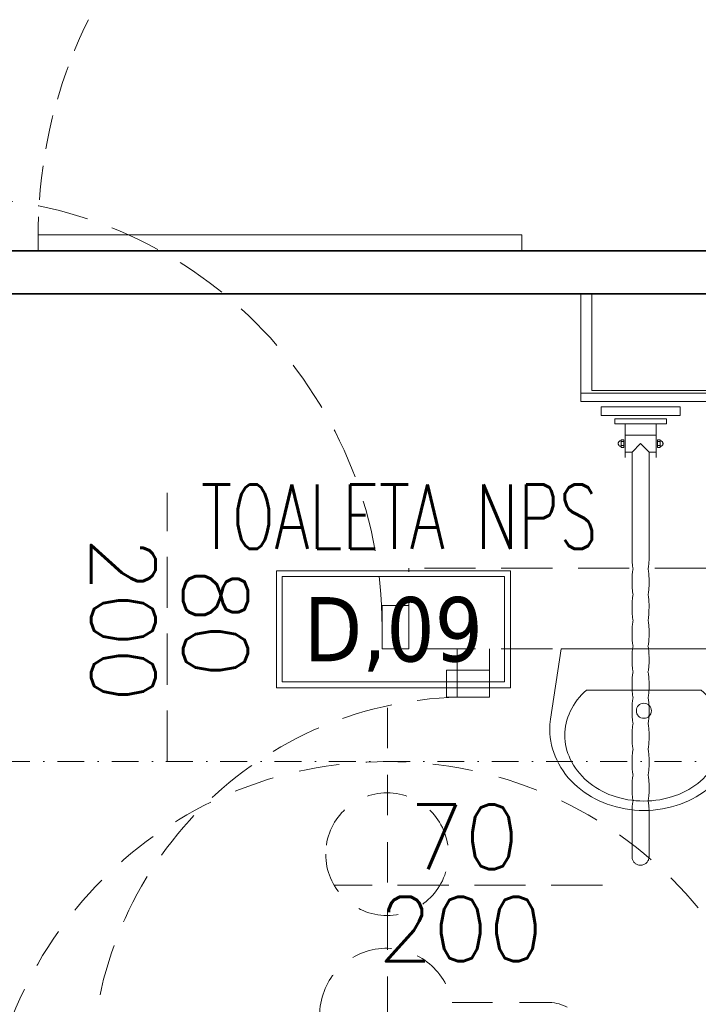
# Model space of a CAD drawing. Header units: millimetres. Extents: x 23192 to 177760, y -399809 to -79279.
# Tile 201 of 256: x 59126 to 59252, y -197951 to -197768. Entities that reach past the tile are written whole.
import ezdxf
from ezdxf.enums import TextEntityAlignment as Align

# ---------------------------------------------------------------- set-up
doc = ezdxf.new("R2010")
doc.units = ezdxf.units.MM
for name, pattern in [('216-500', [2.5, 1.5, -1]), ('HIDDEN', [9.525, 6.35, -3.175]), ('HIDDEN2', [4.7625, 3.175, -1.5875]), ('STRICHPUNKTX2', [2, 1, -0.5, 0, -0.5])]:
    doc.linetypes.add(name, pattern=pattern)
doc.layers.get('0').update_dxf_attribs({"lineweight": 0})
for name, color, linetype, lineweight in [('!! 0_Opis_pom', 9, 'Continuous', 13), ('!! 2  nowe sciany - remont', 2, 'Continuous', 35), ('!! 2 ZABUDOWA GK-MDF', 54, 'Continuous', 13), ('!! 2_Drzwi - nowe remont', 33, 'Continuous', 9), ('!! 2_wypos-sanitarne', 240, 'Continuous', 9), ('!! wymiary osi', 250, 'Continuous', 9)]:
    doc.layers.add(name, color=color, linetype=linetype, lineweight=lineweight)
doc.layers.add('!! 2_WYBURZENIA DO REMONTU', color=7, linetype='Continuous', lineweight=0, true_color=0x4d4d4d, plot=False)
doc.layers.add('Powierzchnia', color=140, linetype='Continuous', lineweight=5, plot=False)
doc.styles.add('ARCHETYP', font='romans.shx', dxfattribs={"height": 15})
doc.styles.add('ARIAL', font='tahoma.ttf')
doc.styles.add('TXT', font='simplex.shx')
doc.dimstyles.new('DIM50', dxfattribs={"dimscale": 5, "dimtxt": 2.5, "dimasz": 1.5, "dimexe": 0, "dimexo": 0, "dimgap": 0.5, "dimtad": 1, "dimdec": 4, "dimrnd": 0.5, "dimdsep": 46, "dimtxsty": 'TXT', "dimblk1": 'TICK1', "dimblk2": 'TICK1', "dimsah": 1, "dimcen": 0, "dimse1": 1, "dimse2": 1, "dimclrd": 1, "dimclre": 7, "dimclrt": 9, "dimadec": 0, "dimazin": 0, "dimtfac": 1, "dimtdec": 4, "dimtmove": 2, "dimatfit": 3, "dimldrblk": 'TICK1', "dimfxl": 1, "dimtolj": 1, "dimarcsym": 0})

# ---------------------------------------------------------------- blocks, each defined once
blk = doc.blocks.new('A$C578D6593')
for p, q in [((-26.36, 0), (-29.16, 18.76)), ((17.64, 0), (20.43, 18.76)), ((-19.63, 11), (10.9, 11)), ((-26.36, 0), (17.64, 0))]:
    blk.add_line(p, q)
blk.add_circle((-4.36, 16.5), 2)
for centre, radius, start, end in [((-4.36, 14), 29, 90, 109.6071), ((-4.36, 14), 29, 70.3929, 90), ((-5.67, 17.67), 25.11, 109.6071, 130.6955), ((-4.36, 15.5), 25, 90, 109.6071), ((-4.36, 15.5), 25, 70.3929, 90), ((-3.06, 17.67), 25.11, 49.3045, 70.3929), ((-7.68, 20), 22.03, 130.6955, 154.2825), ((-5.67, 19.17), 21.11, 109.6071, 130.6955), ((-3.06, 19.17), 21.11, 49.3045, 70.3929), ((-1.05, 20), 22.03, 25.7175, 49.3045), ((-7.68, 21.5), 18.03, 130.6955, 154.2825), ((-1.05, 21.5), 18.03, 25.7175, 49.3045), ((-10.79, 21.5), 18.58, 154.2825, 180), ((-10.79, 23), 14.58, 154.2825, 180), ((2.06, 23), 14.58, 0, 25.7175), ((2.06, 21.5), 18.58, 0, 25.7175), ((-10.79, 21.5), 18.58, 180, 188.4794), ((-10.79, 23), 14.58, 180, 205.7175), ((2.06, 23), 14.58, 334.2825, 0), ((2.06, 21.5), 18.58, 351.5206, 0), ((-7.68, 24.5), 18.03, 205.7175, 228.4823), ((-1.05, 24.5), 18.03, 311.5177, 334.2825)]:
    blk.add_arc(centre, radius, start, end)
blk = doc.blocks.new('5rtfgvb')
for p, q in [((131001.4, 14775.22), (131016.01, 14776.47)), ((131001.54, 14773.58), (131001.4, 14775.22)), ((131016.01, 14776.47), (131016.15, 14774.82)), ((131016.15, 14774.82), (131001.54, 14773.58)), ((131004.11, 14773.22), (131013.67, 14774.03)), ((131013.67, 14774.03), (131013.75, 14773.08)), ((131004.2, 14772.26), (131004.11, 14773.22)), ((131013.75, 14773.08), (131004.2, 14772.26)), ((131006.11, 14772.42), (131006.64, 14766.21)), ((131011.84, 14772.91), (131012.37, 14766.7)), ((131006.31, 14770.35), (131012.02, 14770.84)), ((131012.84, 14770.05), (131012.36, 14770.01)), ((131012.36, 14770.01), (131012.48, 14768.58)), ((131012.87, 14769.71), (131012.4, 14769.67)), ((131012.96, 14768.62), (131012.84, 14770.05)), ((131012.87, 14769.86), (131012.87, 14769.86)), ((131012.87, 14769.86), (131012.93, 14769.86)), ((131012.93, 14769.86), (131012.98, 14769.85)), ((131012.98, 14769.85), (131013.03, 14769.85)), ((131013.03, 14769.85), (131013.08, 14769.83)), ((131013.08, 14769.83), (131013.13, 14769.81)), ((131013.13, 14769.81), (131013.17, 14769.79)), ((131013.17, 14769.79), (131013.21, 14769.76)), ((131013.21, 14769.76), (131013.25, 14769.73)), ((131013.25, 14769.73), (131013.29, 14769.7)), ((131013.29, 14769.7), (131013.32, 14769.66)), ((131013.32, 14769.66), (131013.35, 14769.62)), ((131013.35, 14769.62), (131013.38, 14769.58)), ((131005.14, 14768.83), (131005.13, 14768.78)), ((131005.13, 14768.78), (131005.13, 14768.72)), ((131005.13, 14768.72), (131005.13, 14768.67)), ((131005.13, 14768.67), (131005.14, 14768.62)), ((131005.15, 14768.88), (131005.14, 14768.83)), ((131005.14, 14768.62), (131005.15, 14768.57)), ((131005.17, 14768.92), (131005.15, 14768.88)), ((131005.15, 14768.57), (131005.17, 14768.52)), ((131005.2, 14768.97), (131005.17, 14768.92)), ((131005.17, 14768.52), (131005.19, 14768.47)), ((131005.19, 14768.47), (131005.22, 14768.43)), ((131005.22, 14769.01), (131005.2, 14768.97)), ((131005.25, 14769.05), (131005.22, 14769.01)), ((131005.22, 14768.43), (131005.25, 14768.39)), ((131005.29, 14769.09), (131005.25, 14769.05)), ((131005.25, 14768.39), (131005.28, 14768.35)), ((131005.28, 14768.35), (131005.32, 14768.32)), ((131005.32, 14769.12), (131005.29, 14769.09)), ((131005.36, 14769.15), (131005.32, 14769.12)), ((131005.32, 14768.32), (131005.35, 14768.29)), ((131005.35, 14768.29), (131005.4, 14768.26)), ((131005.41, 14769.18), (131005.36, 14769.15)), ((131005.4, 14768.26), (131005.44, 14768.24)), ((131005.45, 14769.2), (131005.41, 14769.18)), ((131005.44, 14768.24), (131005.49, 14768.22)), ((131005.5, 14769.22), (131005.45, 14769.2)), ((131005.49, 14768.22), (131005.54, 14768.21)), ((131005.55, 14769.23), (131005.5, 14769.22)), ((131005.54, 14768.21), (131005.59, 14768.2)), ((131005.61, 14769.24), (131005.55, 14769.23)), ((131005.59, 14768.2), (131005.64, 14768.19)), ((131006.09, 14769.47), (131005.61, 14769.43)), ((131005.61, 14769.43), (131005.73, 14768)), ((131005.61, 14769.24), (131005.61, 14769.24)), ((131005.64, 14769.09), (131006.1, 14769.13)), ((131005.7, 14768.34), (131006.17, 14768.38)), ((131005.73, 14768), (131006.21, 14768.04)), ((131006.21, 14768.04), (131006.09, 14769.47)), ((131009.29, 14769.02), (131007.84, 14767.3)), ((131010.99, 14767.55), (131009.29, 14769.02)), ((131012.93, 14768.96), (131012.46, 14768.92)), ((131012.48, 14768.58), (131012.96, 14768.62)), ((131013.07, 14768.84), (131013.02, 14768.82)), ((131013.11, 14768.85), (131013.07, 14768.84)), ((131013.16, 14768.87), (131013.11, 14768.85)), ((131013.2, 14768.9), (131013.16, 14768.87)), ((131013.25, 14768.93), (131013.2, 14768.9)), ((131013.28, 14768.96), (131013.25, 14768.93)), ((131013.32, 14769), (131013.28, 14768.96)), ((131013.35, 14769.04), (131013.32, 14769)), ((131013.37, 14769.08), (131013.35, 14769.04)), ((131013.4, 14769.13), (131013.37, 14769.08)), ((131013.38, 14769.58), (131013.4, 14769.53)), ((131013.4, 14769.53), (131013.42, 14769.48)), ((131013.41, 14769.17), (131013.4, 14769.13)), ((131013.43, 14769.22), (131013.41, 14769.17)), ((131013.42, 14769.48), (131013.43, 14769.43)), ((131013.43, 14769.43), (131013.44, 14769.38)), ((131013.44, 14769.27), (131013.43, 14769.22)), ((131013.44, 14769.38), (131013.44, 14769.33)), ((131013.44, 14769.33), (131013.44, 14769.27)), ((131006.58, 14767.2), (131007.83, 14767.31)), ((131007.83, 14767.3), (131009.5, 14747.85)), ((131012.66, 14748.01), (131010.99, 14767.55)), ((131011.01, 14767.58), (131012.29, 14767.69)), ((131009.49, 14748.05), (131009.49, 14748.05)), ((131009.49, 14748.05), (131009.5, 14747.9)), ((131009.5, 14747.9), (131009.51, 14747.75)), ((131009.51, 14747.75), (131009.53, 14747.6)), ((131009.53, 14747.6), (131009.54, 14747.45)), ((131012.63, 14748.32), (131012.63, 14748.32)), ((131012.63, 14748.32), (131012.64, 14748.17)), ((131012.64, 14748.17), (131012.66, 14748.02)), ((131012.66, 14748.02), (131012.67, 14747.87)), ((131012.67, 14747.87), (131012.68, 14747.72)), ((131012.68, 14747.72), (131012.69, 14747.57)), ((131009.54, 14747.45), (131009.56, 14747.31)), ((131009.56, 14747.31), (131009.57, 14747.16)), ((131009.57, 14747.16), (131009.59, 14747.01)), ((131009.59, 14747.01), (131009.61, 14746.86)), ((131009.61, 14746.86), (131009.63, 14746.71)), ((131009.63, 14746.71), (131009.66, 14746.57)), ((131009.66, 14746.57), (131009.69, 14746.42)), ((131009.69, 14746.42), (131009.72, 14746.27)), ((131009.72, 14746.27), (131009.75, 14746.12)), ((131009.75, 14746.12), (131009.79, 14745.98)), ((131009.79, 14745.98), (131009.83, 14745.83)), ((131009.83, 14745.83), (131009.88, 14745.69)), ((131012.66, 14746.07), (131012.64, 14745.92)), ((131012.64, 14745.92), (131012.69, 14745.77)), ((131012.68, 14746.22), (131012.66, 14746.07)), ((131012.69, 14746.38), (131012.68, 14746.22)), ((131012.69, 14747.57), (131012.7, 14747.42)), ((131012.7, 14746.53), (131012.69, 14746.38)), ((131012.69, 14745.77), (131012.73, 14745.63)), ((131012.7, 14747.42), (131012.7, 14747.28)), ((131012.7, 14747.28), (131012.71, 14747.13)), ((131012.71, 14746.68), (131012.7, 14746.53)), ((131012.71, 14747.13), (131012.71, 14746.98)), ((131012.71, 14746.98), (131012.71, 14746.83)), ((131012.71, 14746.83), (131012.71, 14746.68)), ((131009.82, 14745.08), (131009.81, 14744.92)), ((131009.81, 14744.92), (131009.81, 14744.77)), ((131009.81, 14744.77), (131009.81, 14744.62)), ((131009.81, 14744.62), (131009.81, 14744.47)), ((131009.81, 14744.47), (131009.82, 14744.32)), ((131009.83, 14745.23), (131009.82, 14745.08)), ((131009.82, 14744.32), (131009.83, 14744.17)), ((131009.84, 14745.38), (131009.83, 14745.23)), ((131009.83, 14744.17), (131009.84, 14744.02)), ((131009.86, 14745.53), (131009.84, 14745.38)), ((131009.84, 14744.02), (131009.85, 14743.87)), ((131009.88, 14745.69), (131009.86, 14745.53)), ((131012.73, 14745.63), (131012.77, 14745.48)), ((131012.77, 14745.48), (131012.81, 14745.33)), ((131012.81, 14745.33), (131012.84, 14745.18)), ((131012.84, 14745.18), (131012.87, 14745.03)), ((131012.87, 14745.03), (131012.89, 14744.88)), ((131012.89, 14744.88), (131012.91, 14744.73)), ((131012.91, 14744.73), (131012.93, 14744.58)), ((131012.93, 14744.58), (131012.95, 14744.43)), ((131012.95, 14744.43), (131012.97, 14744.28)), ((131012.97, 14744.28), (131012.99, 14744.13)), ((131012.99, 14744.13), (131013, 14743.98)), ((131013, 14743.98), (131013.01, 14743.83)), ((131009.85, 14743.87), (131009.86, 14743.72)), ((131009.86, 14743.72), (131009.87, 14743.57)), ((131009.87, 14743.57), (131009.88, 14743.42)), ((131009.88, 14743.42), (131009.89, 14743.27)), ((131009.89, 14743.27), (131009.91, 14743.12)), ((131009.91, 14743.12), (131009.92, 14742.98)), ((131009.92, 14742.98), (131009.93, 14742.83)), ((131009.93, 14742.83), (131009.95, 14742.68)), ((131009.95, 14742.68), (131009.96, 14742.53)), ((131009.96, 14742.53), (131009.98, 14742.38)), ((131009.98, 14742.38), (131010, 14742.23)), ((131010, 14742.23), (131010.02, 14742.08)), ((131013.01, 14743.83), (131013.03, 14743.68)), ((131013.03, 14743.68), (131013.04, 14743.53)), ((131013.04, 14743.53), (131013.05, 14743.38)), ((131013.05, 14743.38), (131013.07, 14743.23)), ((131013.07, 14743.23), (131013.08, 14743.08)), ((131013.08, 14743.08), (131013.09, 14742.93)), ((131013.09, 14742.93), (131013.1, 14742.78)), ((131013.1, 14742.78), (131013.11, 14742.64)), ((131013.11, 14742.64), (131013.11, 14742.49)), ((131013.11, 14742.49), (131013.12, 14742.34)), ((131013.12, 14742.34), (131013.12, 14742.19)), ((131013.12, 14742.19), (131013.12, 14742.04)), ((131010.02, 14742.08), (131010.04, 14741.94)), ((131010.04, 14741.94), (131010.07, 14741.79)), ((131010.07, 14741.79), (131010.1, 14741.64)), ((131010.1, 14741.64), (131010.13, 14741.49)), ((131010.13, 14741.49), (131010.16, 14741.35)), ((131010.16, 14741.35), (131010.2, 14741.2)), ((131010.2, 14741.2), (131010.24, 14741.06)), ((131010.23, 14740.29), (131010.22, 14740.14)), ((131010.24, 14740.44), (131010.23, 14740.29)), ((131010.24, 14741.06), (131010.29, 14740.91)), ((131010.25, 14740.6), (131010.24, 14740.44)), ((131010.27, 14740.75), (131010.25, 14740.6)), ((131010.29, 14740.91), (131010.27, 14740.75)), ((131013.07, 14741.29), (131013.05, 14741.14)), ((131013.05, 14741.14), (131013.1, 14740.99)), ((131013.09, 14741.44), (131013.07, 14741.29)), ((131013.1, 14741.59), (131013.09, 14741.44)), ((131013.11, 14741.74), (131013.1, 14741.59)), ((131013.1, 14740.99), (131013.14, 14740.84)), ((131013.12, 14741.89), (131013.11, 14741.74)), ((131013.12, 14742.04), (131013.12, 14741.89)), ((131013.14, 14740.84), (131013.18, 14740.69)), ((131013.18, 14740.69), (131013.21, 14740.55)), ((131013.21, 14740.55), (131013.25, 14740.4)), ((131013.25, 14740.4), (131013.27, 14740.25)), ((131010.22, 14740.14), (131010.22, 14739.99)), ((131010.22, 14739.99), (131010.22, 14739.84)), ((131010.22, 14739.84), (131010.22, 14739.69)), ((131010.22, 14739.69), (131010.23, 14739.54)), ((131010.23, 14739.54), (131010.24, 14739.4)), ((131010.24, 14739.4), (131010.24, 14739.25)), ((131010.24, 14739.25), (131010.25, 14739.1)), ((131010.25, 14739.1), (131010.27, 14738.95)), ((131010.27, 14738.95), (131010.28, 14738.81)), ((131010.28, 14738.81), (131010.29, 14738.66)), ((131010.29, 14738.66), (131010.3, 14738.51)), ((131010.3, 14738.51), (131010.31, 14738.36)), ((131013.27, 14740.25), (131013.3, 14740.1)), ((131013.3, 14740.1), (131013.32, 14739.95)), ((131013.32, 14739.95), (131013.34, 14739.8)), ((131013.34, 14739.8), (131013.36, 14739.65)), ((131013.36, 14739.65), (131013.38, 14739.5)), ((131013.38, 14739.5), (131013.39, 14739.35)), ((131013.39, 14739.35), (131013.41, 14739.2)), ((131013.41, 14739.2), (131013.42, 14739.05)), ((131013.42, 14739.05), (131013.44, 14738.9)), ((131013.44, 14738.9), (131013.45, 14738.75)), ((131013.45, 14738.75), (131013.45, 14738.6)), ((131013.45, 14738.6), (131013.46, 14738.46)), ((131013.46, 14738.46), (131013.46, 14738.31)), ((131010.31, 14738.36), (131010.33, 14738.21)), ((131010.33, 14738.21), (131010.34, 14738.06)), ((131010.34, 14738.06), (131010.36, 14737.91)), ((131010.36, 14737.91), (131010.37, 14737.76)), ((131010.37, 14737.76), (131010.39, 14737.61)), ((131010.39, 14737.61), (131010.41, 14737.46)), ((131010.41, 14737.46), (131010.43, 14737.31)), ((131010.43, 14737.31), (131010.45, 14737.16)), ((131010.45, 14737.16), (131010.48, 14737.01)), ((131010.48, 14737.01), (131010.5, 14736.86)), ((131010.5, 14736.86), (131010.54, 14736.71)), ((131010.54, 14736.71), (131010.57, 14736.56)), ((131013.46, 14738.31), (131013.47, 14738.16)), ((131013.47, 14738.16), (131013.48, 14738.01)), ((131013.48, 14738.01), (131013.49, 14737.86)), ((131013.5, 14736.68), (131013.48, 14736.53)), ((131013.49, 14737.86), (131013.49, 14737.72)), ((131013.49, 14737.72), (131013.5, 14737.57)), ((131013.5, 14737.57), (131013.51, 14737.42)), ((131013.51, 14736.82), (131013.5, 14736.68)), ((131013.51, 14737.42), (131013.51, 14737.27)), ((131013.51, 14737.27), (131013.51, 14737.12)), ((131013.51, 14737.12), (131013.51, 14736.97)), ((131013.51, 14736.97), (131013.51, 14736.82)), ((131010.57, 14736.56), (131010.61, 14736.42)), ((131010.61, 14736.42), (131010.65, 14736.27)), ((131010.64, 14735.54), (131010.63, 14735.39)), ((131010.63, 14735.39), (131010.63, 14735.24)), ((131010.63, 14735.24), (131010.63, 14735.08)), ((131010.63, 14735.08), (131010.63, 14734.93)), ((131010.63, 14734.93), (131010.64, 14734.78)), ((131010.65, 14735.69), (131010.64, 14735.54)), ((131010.64, 14734.78), (131010.64, 14734.63)), ((131010.65, 14736.27), (131010.7, 14736.12)), ((131010.66, 14735.83), (131010.65, 14735.69)), ((131010.68, 14735.98), (131010.66, 14735.83)), ((131010.7, 14736.12), (131010.68, 14735.98)), ((131013.48, 14736.53), (131013.46, 14736.38)), ((131013.46, 14736.38), (131013.51, 14736.23)), ((131013.51, 14736.23), (131013.55, 14736.08)), ((131013.55, 14736.08), (131013.59, 14735.93)), ((131013.59, 14735.93), (131013.62, 14735.78)), ((131013.62, 14735.78), (131013.65, 14735.64)), ((131013.65, 14735.64), (131013.68, 14735.49)), ((131013.68, 14735.49), (131013.71, 14735.34)), ((131013.71, 14735.34), (131013.73, 14735.19)), ((131013.73, 14735.19), (131013.75, 14735.04)), ((131013.75, 14735.04), (131013.77, 14734.89)), ((131013.77, 14734.89), (131013.79, 14734.74)), ((131010.64, 14734.63), (131010.65, 14734.48)), ((131010.65, 14734.48), (131010.66, 14734.32)), ((131010.66, 14734.32), (131010.67, 14734.17)), ((131010.67, 14734.17), (131010.69, 14734.02)), ((131010.69, 14734.02), (131010.7, 14733.87)), ((131010.7, 14733.87), (131010.71, 14733.72)), ((131010.71, 14733.72), (131010.72, 14733.57)), ((131010.72, 14733.57), (131010.74, 14733.43)), ((131010.74, 14733.43), (131010.75, 14733.28)), ((131010.75, 14733.28), (131010.76, 14733.13)), ((131010.76, 14733.13), (131010.78, 14732.98)), ((131010.78, 14732.98), (131010.8, 14732.83)), ((131013.79, 14734.74), (131013.8, 14734.59)), ((131013.8, 14734.59), (131013.82, 14734.44)), ((131013.82, 14734.44), (131013.83, 14734.29)), ((131013.83, 14734.29), (131013.84, 14734.14)), ((131013.84, 14734.14), (131013.86, 14733.99)), ((131013.86, 14733.99), (131013.87, 14733.84)), ((131013.87, 14733.84), (131013.88, 14733.69)), ((131013.88, 14733.69), (131013.89, 14733.54)), ((131013.89, 14733.54), (131013.9, 14733.39)), ((131013.9, 14733.39), (131013.91, 14733.24)), ((131013.91, 14733.24), (131013.92, 14733.09)), ((131013.92, 14733.09), (131013.93, 14732.94)), ((131010.8, 14732.83), (131010.81, 14732.69)), ((131010.81, 14732.69), (131010.83, 14732.54)), ((131010.83, 14732.54), (131010.86, 14732.39)), ((131010.86, 14732.39), (131010.88, 14732.24)), ((131010.88, 14732.24), (131010.91, 14732.09)), ((131010.91, 14732.09), (131010.94, 14731.95)), ((131010.94, 14731.95), (131010.97, 14731.8)), ((131010.97, 14731.8), (131011.01, 14731.66)), ((131011.01, 14731.66), (131011.05, 14731.51)), ((131011.05, 14731.51), (131011.1, 14731.37)), ((131011.08, 14731.22), (131011.06, 14731.06)), ((131011.1, 14731.37), (131011.08, 14731.22)), ((131013.88, 14731.74), (131013.86, 14731.59)), ((131013.86, 14731.59), (131013.91, 14731.45)), ((131013.9, 14731.88), (131013.88, 14731.74)), ((131013.92, 14732.03), (131013.9, 14731.88)), ((131013.91, 14731.45), (131013.95, 14731.3)), ((131013.93, 14732.18), (131013.92, 14732.03)), ((131013.93, 14732.94), (131013.93, 14732.78)), ((131013.93, 14732.78), (131013.94, 14732.63)), ((131013.94, 14732.48), (131013.93, 14732.33)), ((131013.93, 14732.33), (131013.93, 14732.18)), ((131013.94, 14732.63), (131013.94, 14732.48)), ((131013.95, 14731.3), (131013.99, 14731.15)), ((131013.99, 14731.15), (131014.03, 14731)), ((131011.04, 14730.76), (131011.03, 14730.61)), ((131011.03, 14730.61), (131011.03, 14730.46)), ((131011.03, 14730.46), (131011.03, 14730.31)), ((131011.03, 14730.31), (131011.03, 14730.16)), ((131011.03, 14730.16), (131011.04, 14730)), ((131011.05, 14730.91), (131011.04, 14730.76)), ((131011.04, 14730), (131011.05, 14729.85)), ((131011.06, 14731.06), (131011.05, 14730.91)), ((131011.05, 14729.85), (131011.05, 14729.7)), ((131011.05, 14729.7), (131011.06, 14729.55)), ((131011.06, 14729.55), (131011.08, 14729.4)), ((131011.08, 14729.4), (131011.09, 14729.25)), ((131014.03, 14731), (131014.06, 14730.85)), ((131014.06, 14730.85), (131014.09, 14730.71)), ((131014.09, 14730.71), (131014.11, 14730.56)), ((131014.11, 14730.56), (131014.13, 14730.41)), ((131014.13, 14730.41), (131014.15, 14730.26)), ((131014.15, 14730.26), (131014.17, 14730.11)), ((131014.17, 14730.11), (131014.19, 14729.96)), ((131014.19, 14729.96), (131014.2, 14729.81)), ((131014.2, 14729.81), (131014.22, 14729.66)), ((131014.22, 14729.66), (131014.23, 14729.51)), ((131014.23, 14729.51), (131014.25, 14729.36)), ((131014.25, 14729.36), (131014.26, 14729.21)), ((131011.09, 14729.25), (131011.1, 14729.1)), ((131011.1, 14729.1), (131011.11, 14728.95)), ((131011.11, 14728.95), (131011.13, 14728.8)), ((131011.13, 14728.8), (131011.14, 14728.65)), ((131011.14, 14728.65), (131011.15, 14728.5)), ((131011.15, 14728.5), (131011.17, 14728.36)), ((131011.17, 14728.36), (131011.18, 14728.21)), ((131011.18, 14728.21), (131011.2, 14728.06)), ((131011.2, 14728.06), (131011.22, 14727.91)), ((131011.22, 14727.91), (131011.24, 14727.76)), ((131011.24, 14727.76), (131011.26, 14727.61)), ((131011.26, 14727.61), (131011.29, 14727.46)), ((131011.29, 14727.46), (131011.32, 14727.31)), ((131014.26, 14729.21), (131014.27, 14729.06)), ((131014.27, 14729.06), (131014.28, 14728.91)), ((131014.28, 14728.91), (131014.3, 14728.76)), ((131014.3, 14728.76), (131014.31, 14728.61)), ((131014.31, 14728.61), (131014.32, 14728.47)), ((131014.32, 14728.47), (131014.33, 14728.32)), ((131014.33, 14728.32), (131014.33, 14728.17)), ((131014.33, 14728.17), (131014.34, 14728.02)), ((131014.34, 14727.57), (131014.33, 14727.41)), ((131014.34, 14728.02), (131014.34, 14727.87)), ((131014.34, 14727.87), (131014.34, 14727.72)), ((131014.34, 14727.72), (131014.34, 14727.57)), ((131011.32, 14727.31), (131011.35, 14727.17)), ((131011.35, 14727.17), (131011.38, 14727.02)), ((131011.38, 14727.02), (131011.42, 14726.87)), ((131011.42, 14726.87), (131011.46, 14726.73)), ((131011.45, 14725.97), (131011.44, 14725.82)), ((131011.44, 14725.82), (131011.44, 14725.67)), ((131011.44, 14725.67), (131011.44, 14725.52)), ((131011.46, 14726.12), (131011.45, 14725.97)), ((131011.46, 14726.73), (131011.51, 14726.58)), ((131011.47, 14726.27), (131011.46, 14726.12)), ((131011.49, 14726.43), (131011.47, 14726.27)), ((131011.51, 14726.58), (131011.49, 14726.43)), ((131014.29, 14726.96), (131014.27, 14726.81)), ((131014.27, 14726.81), (131014.32, 14726.66)), ((131014.31, 14727.11), (131014.29, 14726.96)), ((131014.32, 14727.26), (131014.31, 14727.11)), ((131014.33, 14727.41), (131014.32, 14727.26)), ((131014.32, 14726.66), (131014.36, 14726.51)), ((131014.36, 14726.51), (131014.4, 14726.37)), ((131014.4, 14726.37), (131014.44, 14726.22)), ((131014.44, 14726.22), (131014.47, 14726.07)), ((131014.47, 14726.07), (131014.5, 14725.92)), ((131014.5, 14725.92), (131014.52, 14725.78)), ((131014.52, 14725.78), (131014.54, 14725.63)), ((131014.54, 14725.63), (131014.56, 14725.48)), ((131011.44, 14725.52), (131011.44, 14725.37)), ((131011.44, 14725.37), (131011.45, 14725.23)), ((131011.45, 14725.23), (131011.45, 14725.08)), ((131011.45, 14725.08), (131011.46, 14724.93)), ((131011.46, 14724.93), (131011.47, 14724.78)), ((131011.47, 14724.78), (131011.48, 14724.63)), ((131011.48, 14724.63), (131011.5, 14724.49)), ((131011.5, 14724.49), (131011.51, 14724.34)), ((131011.51, 14724.34), (131011.52, 14724.19)), ((131011.52, 14724.19), (131011.53, 14724.04)), ((131011.53, 14724.04), (131011.55, 14723.89)), ((131011.55, 14723.89), (131011.56, 14723.74)), ((131014.56, 14725.48), (131014.58, 14725.33)), ((131014.58, 14725.33), (131014.6, 14725.18)), ((131014.6, 14725.18), (131014.61, 14725.03)), ((131014.61, 14725.03), (131014.63, 14724.88)), ((131014.63, 14724.88), (131014.64, 14724.73)), ((131014.64, 14724.73), (131014.65, 14724.59)), ((131014.65, 14724.59), (131014.67, 14724.44)), ((131014.67, 14724.44), (131014.68, 14724.29)), ((131014.68, 14724.29), (131014.69, 14724.14)), ((131014.69, 14724.14), (131014.7, 14723.99)), ((131014.7, 14723.99), (131014.72, 14723.84)), ((131014.72, 14723.84), (131014.73, 14723.69)), ((131011.56, 14723.74), (131011.57, 14723.59)), ((131011.57, 14723.59), (131011.59, 14723.44)), ((131011.59, 14723.44), (131011.61, 14723.28)), ((131011.61, 14723.28), (131011.63, 14723.13)), ((131011.63, 14723.13), (131011.65, 14722.98)), ((131011.65, 14722.98), (131011.67, 14722.83)), ((131011.67, 14722.83), (131011.7, 14722.68)), ((131011.7, 14722.68), (131011.72, 14722.53)), ((131011.72, 14722.53), (131011.76, 14722.38)), ((131011.76, 14722.38), (131011.79, 14722.23)), ((131011.79, 14722.23), (131011.83, 14722.08)), ((131011.83, 14722.08), (131011.87, 14721.94)), ((131014.7, 14722.18), (131014.68, 14722.02)), ((131014.68, 14722.02), (131014.73, 14721.88)), ((131014.72, 14722.33), (131014.7, 14722.18)), ((131014.73, 14722.48), (131014.72, 14722.33)), ((131014.73, 14723.69), (131014.74, 14723.54)), ((131014.74, 14722.63), (131014.73, 14722.48)), ((131014.74, 14723.54), (131014.74, 14723.39)), ((131014.74, 14723.39), (131014.75, 14723.24)), ((131014.75, 14722.78), (131014.74, 14722.63)), ((131014.75, 14723.24), (131014.75, 14723.09)), ((131014.75, 14723.09), (131014.75, 14722.93)), ((131014.75, 14722.93), (131014.75, 14722.78)), ((131011.86, 14721.18), (131011.85, 14721.04)), ((131011.85, 14721.04), (131011.85, 14720.89)), ((131011.85, 14720.89), (131011.85, 14720.74)), ((131011.85, 14720.74), (131011.85, 14720.59)), ((131011.85, 14720.59), (131011.86, 14720.44)), ((131011.87, 14721.34), (131011.86, 14721.18)), ((131011.86, 14720.44), (131011.86, 14720.29)), ((131011.86, 14720.29), (131011.87, 14720.14)), ((131011.87, 14721.94), (131011.92, 14721.79)), ((131011.88, 14721.49), (131011.87, 14721.34)), ((131011.87, 14720.14), (131011.88, 14719.99)), ((131011.9, 14721.64), (131011.88, 14721.49)), ((131011.92, 14721.79), (131011.9, 14721.64)), ((131014.73, 14721.88), (131014.77, 14721.73)), ((131014.77, 14721.73), (131014.81, 14721.58)), ((131014.81, 14721.58), (131014.84, 14721.44)), ((131014.84, 14721.44), (131014.88, 14721.29)), ((131014.88, 14721.29), (131014.9, 14721.14)), ((131014.9, 14721.14), (131014.93, 14720.99)), ((131014.93, 14720.99), (131014.95, 14720.84)), ((131014.95, 14720.84), (131014.97, 14720.7)), ((131014.97, 14720.7), (131014.99, 14720.55)), ((131014.99, 14720.55), (131015.01, 14720.4)), ((131015.01, 14720.4), (131015.02, 14720.25)), ((131015.02, 14720.25), (131015.04, 14720.1)), ((131011.88, 14719.99), (131011.89, 14719.84)), ((131011.89, 14719.84), (131011.91, 14719.69)), ((131011.91, 14719.69), (131011.92, 14719.55)), ((131011.92, 14719.55), (131011.93, 14719.4)), ((131011.93, 14719.4), (131011.94, 14719.25)), ((131011.94, 14719.25), (131011.96, 14719.1)), ((131011.96, 14719.1), (131011.97, 14718.95)), ((131011.97, 14718.95), (131011.98, 14718.8)), ((131011.98, 14718.8), (131012, 14718.65)), ((131012, 14718.65), (131012.02, 14718.5)), ((131012.02, 14718.5), (131012.04, 14718.35)), ((131012.04, 14718.35), (131012.06, 14718.2)), ((131015.04, 14720.1), (131015.05, 14719.95)), ((131015.05, 14719.95), (131015.06, 14719.8)), ((131015.06, 14719.8), (131015.08, 14719.65)), ((131015.08, 14719.65), (131015.09, 14719.5)), ((131015.09, 14719.5), (131015.1, 14719.35)), ((131015.1, 14719.35), (131015.11, 14719.2)), ((131015.11, 14719.2), (131015.12, 14719.06)), ((131015.12, 14719.06), (131015.14, 14718.91)), ((131015.14, 14718.91), (131015.14, 14718.76)), ((131015.14, 14718.76), (131015.15, 14718.61)), ((131015.15, 14718.61), (131015.16, 14718.46)), ((131015.16, 14718.46), (131015.16, 14718.31)), ((131015.16, 14718.31), (131015.16, 14718.16)), ((131012.06, 14718.2), (131012.08, 14718.05)), ((131012.08, 14718.05), (131012.11, 14717.9)), ((131012.11, 14717.9), (131012.13, 14717.75)), ((131012.13, 14717.75), (131012.16, 14717.6)), ((131012.16, 14717.6), (131012.2, 14717.46)), ((131012.2, 14717.46), (131012.24, 14717.31)), ((131012.24, 14717.31), (131012.28, 14717.16)), ((131012.28, 14716.56), (131012.27, 14716.41)), ((131012.28, 14717.16), (131012.33, 14717.01)), ((131012.29, 14716.71), (131012.28, 14716.56)), ((131012.31, 14716.86), (131012.29, 14716.71)), ((131012.33, 14717.01), (131012.31, 14716.86)), ((131015.11, 14717.41), (131015.09, 14717.25)), ((131015.09, 14717.25), (131015.14, 14717.11)), ((131015.13, 14717.56), (131015.11, 14717.41)), ((131015.14, 14717.71), (131015.13, 14717.56)), ((131015.15, 14717.86), (131015.14, 14717.71)), ((131015.14, 14717.11), (131015.18, 14716.96)), ((131015.16, 14718.01), (131015.15, 14717.86)), ((131015.16, 14718.16), (131015.16, 14718.01)), ((131015.18, 14716.96), (131015.22, 14716.82)), ((131015.22, 14716.82), (131015.25, 14716.67)), ((131015.25, 14716.67), (131015.28, 14716.53)), ((131015.28, 14716.53), (131015.31, 14716.38)), ((131012.27, 14716.41), (131012.26, 14716.26)), ((131012.26, 14716.26), (131012.26, 14716.11)), ((131012.26, 14716.11), (131012.26, 14715.96)), ((131012.26, 14715.96), (131012.26, 14715.81)), ((131012.26, 14715.81), (131012.27, 14715.66)), ((131012.27, 14715.66), (131012.27, 14715.51)), ((131012.27, 14715.51), (131012.28, 14715.36)), ((131012.28, 14715.36), (131012.29, 14715.21)), ((131012.29, 14715.21), (131012.3, 14715.06)), ((131012.3, 14715.06), (131012.31, 14714.91)), ((131012.31, 14714.91), (131012.33, 14714.76)), ((131012.33, 14714.76), (131012.34, 14714.61)), ((131015.31, 14716.38), (131015.34, 14716.23)), ((131015.34, 14716.23), (131015.36, 14716.08)), ((131015.36, 14716.08), (131015.38, 14715.93)), ((131015.38, 14715.93), (131015.4, 14715.78)), ((131015.4, 14715.78), (131015.42, 14715.63)), ((131015.42, 14715.63), (131015.43, 14715.48)), ((131015.43, 14715.48), (131015.45, 14715.33)), ((131015.45, 14715.33), (131015.46, 14715.18)), ((131015.46, 14715.18), (131015.47, 14715.03)), ((131015.47, 14715.03), (131015.48, 14714.88)), ((131015.48, 14714.88), (131015.5, 14714.73)), ((131015.5, 14714.73), (131015.51, 14714.59)), ((131012.34, 14714.61), (131012.35, 14714.46)), ((131012.35, 14714.46), (131012.37, 14714.32)), ((131012.37, 14714.32), (131012.38, 14714.17)), ((131012.38, 14714.17), (131012.39, 14714.02)), ((131012.39, 14714.02), (131012.41, 14713.87)), ((131012.41, 14713.87), (131012.43, 14713.72)), ((131012.43, 14713.72), (131012.44, 14713.57)), ((131012.44, 14713.57), (131012.46, 14713.42)), ((131012.46, 14713.42), (131012.49, 14713.28)), ((131012.49, 14713.28), (131012.51, 14713.13)), ((131012.51, 14713.13), (131012.54, 14712.98)), ((131012.54, 14712.98), (131012.57, 14712.83)), ((131012.57, 14712.83), (131012.61, 14712.69)), ((131015.51, 14714.59), (131015.52, 14714.44)), ((131015.52, 14714.44), (131015.53, 14714.29)), ((131015.53, 14714.29), (131015.54, 14714.14)), ((131015.54, 14714.14), (131015.55, 14713.99)), ((131015.55, 14712.94), (131015.54, 14712.79)), ((131015.55, 14713.99), (131015.56, 14713.84)), ((131015.56, 14713.1), (131015.55, 14712.94)), ((131015.56, 14713.84), (131015.56, 14713.69)), ((131015.56, 14713.69), (131015.57, 14713.54)), ((131015.57, 14713.39), (131015.56, 14713.25)), ((131015.56, 14713.25), (131015.56, 14713.1)), ((131015.57, 14713.54), (131015.57, 14713.39)), ((131012.61, 14712.69), (131012.65, 14712.54)), ((131012.65, 14712.54), (131012.69, 14712.4)), ((131012.68, 14711.79), (131012.67, 14711.64)), ((131012.67, 14711.64), (131012.67, 14711.49)), ((131012.67, 14711.49), (131012.67, 14711.34)), ((131012.67, 14711.34), (131012.67, 14711.19)), ((131012.67, 14711.19), (131012.67, 14711.04)), ((131012.67, 14711.04), (131012.67, 14710.89)), ((131012.7, 14711.95), (131012.68, 14711.79)), ((131012.69, 14712.4), (131012.73, 14712.25)), ((131012.71, 14712.1), (131012.7, 14711.95)), ((131012.73, 14712.25), (131012.71, 14712.1)), ((131015.52, 14712.64), (131015.5, 14712.49)), ((131015.5, 14712.49), (131015.54, 14712.35)), ((131015.54, 14712.79), (131015.52, 14712.64)), ((131015.54, 14712.35), (131015.59, 14712.2)), ((131015.59, 14712.2), (131015.62, 14712.05)), ((131015.62, 14712.05), (131015.66, 14711.9)), ((131015.66, 14711.9), (131015.69, 14711.75)), ((131015.69, 14711.75), (131015.72, 14711.61)), ((131015.72, 14711.61), (131015.74, 14711.46)), ((131015.74, 14711.46), (131015.77, 14711.31)), ((131015.77, 14711.31), (131015.79, 14711.16)), ((131015.79, 14711.16), (131015.81, 14711.01)), ((131015.81, 14711.01), (131015.82, 14710.86)), ((131012.67, 14710.89), (131012.68, 14710.74)), ((131012.68, 14710.74), (131012.69, 14710.59)), ((131012.69, 14710.59), (131012.7, 14710.44)), ((131012.7, 14710.44), (131012.71, 14710.29)), ((131012.71, 14710.29), (131012.72, 14710.14)), ((131012.72, 14710.14), (131012.74, 14709.99)), ((131012.74, 14709.99), (131012.75, 14709.84)), ((131012.75, 14709.84), (131012.76, 14709.69)), ((131012.76, 14709.69), (131012.77, 14709.55)), ((131012.77, 14709.55), (131012.79, 14709.4)), ((131012.79, 14709.4), (131012.8, 14709.25)), ((131012.8, 14709.25), (131012.82, 14709.1)), ((131015.82, 14710.86), (131015.84, 14710.71)), ((131015.84, 14710.71), (131015.85, 14710.56)), ((131015.85, 14710.56), (131015.87, 14710.41)), ((131015.87, 14710.41), (131015.88, 14710.26)), ((131015.88, 14710.26), (131015.89, 14710.11)), ((131015.89, 14710.11), (131015.91, 14709.96)), ((131015.91, 14709.96), (131015.92, 14709.81)), ((131015.92, 14709.81), (131015.93, 14709.66)), ((131015.93, 14709.66), (131015.94, 14709.51)), ((131015.94, 14709.51), (131015.95, 14709.36)), ((131015.95, 14709.36), (131015.96, 14709.21)), ((131015.96, 14709.21), (131015.97, 14709.06)), ((131012.82, 14709.1), (131012.83, 14708.95)), ((131012.83, 14708.95), (131012.85, 14708.8)), ((131012.85, 14708.8), (131012.87, 14708.65)), ((131012.87, 14708.65), (131012.9, 14708.5)), ((131012.9, 14708.5), (131012.92, 14708.36)), ((131012.92, 14708.36), (131012.95, 14708.21)), ((131012.95, 14708.21), (131012.98, 14708.06)), ((131012.98, 14708.06), (131013.02, 14707.91)), ((131013.02, 14707.91), (131013.05, 14707.76)), ((131013.05, 14707.76), (131013.1, 14707.62)), ((131013.1, 14707.62), (131013.14, 14707.47)), ((131013.12, 14707.32), (131013.11, 14707.17)), ((131013.14, 14707.47), (131013.12, 14707.32)), ((131015.93, 14707.85), (131015.91, 14707.7)), ((131015.91, 14707.7), (131015.95, 14707.56)), ((131015.94, 14708), (131015.93, 14707.85)), ((131015.96, 14708.16), (131015.94, 14708)), ((131015.95, 14707.56), (131016, 14707.41)), ((131015.97, 14708.31), (131015.96, 14708.16)), ((131015.97, 14709.06), (131015.97, 14708.91)), ((131015.97, 14708.91), (131015.97, 14708.76)), ((131015.97, 14708.76), (131015.98, 14708.61)), ((131015.98, 14708.61), (131015.97, 14708.46)), ((131015.97, 14708.46), (131015.97, 14708.31)), ((131016, 14707.41), (131016.03, 14707.27)), ((131013.08, 14706.71), (131013.07, 14706.56)), ((131013.07, 14706.56), (131013.07, 14706.41)), ((131013.07, 14706.41), (131013.08, 14706.26)), ((131013.09, 14707.02), (131013.08, 14706.87)), ((131013.08, 14706.87), (131013.08, 14706.71)), ((131013.08, 14706.26), (131013.08, 14706.11)), ((131013.08, 14706.11), (131013.09, 14705.96)), ((131013.11, 14707.17), (131013.09, 14707.02)), ((131013.09, 14705.96), (131013.1, 14705.81)), ((131013.1, 14705.81), (131013.11, 14705.66)), ((131013.11, 14705.66), (131013.12, 14705.52)), ((131013.12, 14705.52), (131013.13, 14705.37)), ((131016.03, 14707.27), (131016.07, 14707.12)), ((131016.07, 14707.12), (131016.1, 14706.97)), ((131016.1, 14706.97), (131016.13, 14706.83)), ((131016.13, 14706.83), (131016.15, 14706.68)), ((131016.15, 14706.68), (131016.18, 14706.53)), ((131016.18, 14706.53), (131016.2, 14706.38)), ((131016.2, 14706.38), (131016.22, 14706.23)), ((131016.22, 14706.23), (131016.23, 14706.08)), ((131016.23, 14706.08), (131016.25, 14705.93)), ((131016.25, 14705.93), (131016.26, 14705.78)), ((131016.26, 14705.78), (131016.28, 14705.63)), ((131016.28, 14705.63), (131016.29, 14705.48)), ((131016.29, 14705.48), (131016.3, 14705.34)), ((131013.13, 14705.37), (131013.14, 14705.22)), ((131013.14, 14705.22), (131013.16, 14705.07)), ((131013.16, 14705.07), (131013.17, 14704.92)), ((131013.17, 14704.92), (131013.18, 14704.77)), ((131013.18, 14704.77), (131013.2, 14704.62)), ((131013.2, 14704.62), (131013.21, 14704.47)), ((131013.21, 14704.47), (131013.23, 14704.32)), ((131013.23, 14704.32), (131013.24, 14704.18)), ((131013.24, 14704.18), (131013.26, 14704.03)), ((131013.26, 14704.03), (131013.28, 14703.88)), ((131013.28, 14703.88), (131013.3, 14703.73)), ((131013.3, 14703.73), (131013.33, 14703.58)), ((131016.3, 14705.34), (131016.31, 14705.19)), ((131016.31, 14705.19), (131016.33, 14705.04)), ((131016.33, 14705.04), (131016.34, 14704.89)), ((131016.34, 14704.89), (131016.35, 14704.74)), ((131016.35, 14704.74), (131016.36, 14704.59)), ((131016.36, 14704.59), (131016.37, 14704.44)), ((131016.37, 14704.44), (131016.38, 14704.29)), ((131016.38, 14703.69), (131016.37, 14703.54)), ((131016.38, 14704.29), (131016.38, 14704.14)), ((131016.38, 14704.14), (131016.38, 14703.99)), ((131016.38, 14703.99), (131016.38, 14703.84)), ((131016.38, 14703.84), (131016.38, 14703.69)), ((131013.33, 14703.58), (131013.36, 14703.44)), ((131013.36, 14703.44), (131013.39, 14703.29)), ((131013.39, 14703.29), (131013.42, 14703.14)), ((131013.42, 14703.14), (131013.46, 14702.99)), ((131013.46, 14702.99), (131013.51, 14702.85)), ((131013.49, 14701.94), (131013.48, 14701.79)), ((131013.5, 14702.25), (131013.49, 14702.09)), ((131013.49, 14702.09), (131013.49, 14701.94)), ((131013.51, 14702.4), (131013.5, 14702.25)), ((131013.51, 14702.85), (131013.55, 14702.7)), ((131013.53, 14702.55), (131013.51, 14702.4)), ((131013.55, 14702.7), (131013.53, 14702.55)), ((131016.34, 14703.09), (131016.31, 14702.94)), ((131016.31, 14702.94), (131016.36, 14702.79)), ((131016.35, 14703.24), (131016.34, 14703.09)), ((131016.37, 14703.39), (131016.35, 14703.24)), ((131016.36, 14702.79), (131016.4, 14702.64)), ((131016.37, 14703.54), (131016.37, 14703.39)), ((131016.4, 14702.64), (131016.44, 14702.49)), ((131016.44, 14702.49), (131016.48, 14702.35)), ((131016.48, 14702.35), (131016.51, 14702.2)), ((131016.51, 14702.2), (131016.54, 14702.05)), ((131016.54, 14702.05), (131016.56, 14701.9)), ((131016.56, 14701.9), (131016.58, 14701.75)), ((131013.48, 14701.79), (131013.48, 14701.64)), ((131013.48, 14701.64), (131013.49, 14701.49)), ((131013.49, 14701.49), (131013.49, 14701.34)), ((131013.49, 14701.34), (131013.5, 14701.19)), ((131013.5, 14701.19), (131013.51, 14701.04)), ((131013.51, 14701.04), (131013.52, 14700.89)), ((131013.52, 14700.89), (131013.53, 14700.74)), ((131013.53, 14700.74), (131013.54, 14700.59)), ((131013.54, 14700.59), (131013.55, 14700.44)), ((131014.27, 14692.13), (131013.55, 14700.41)), ((131016.58, 14701.75), (131016.61, 14701.6)), ((131016.61, 14701.6), (131016.62, 14701.45)), ((131016.62, 14701.45), (131016.64, 14701.3)), ((131016.64, 14701.3), (131016.66, 14701.15)), ((131016.66, 14701.15), (131016.67, 14701)), ((131016.67, 14701), (131016.69, 14700.84)), ((131016.69, 14700.84), (131016.7, 14700.69)), ((131016.7, 14700.7), (131017.39, 14692.56)), ((131014.31, 14691.98), (131014.27, 14692.13)), ((131014.35, 14691.83), (131014.31, 14691.98)), ((131014.42, 14691.7), (131014.35, 14691.83)), ((131014.49, 14691.57), (131014.42, 14691.7)), ((131014.58, 14691.44), (131014.49, 14691.57)), ((131014.67, 14691.33), (131014.58, 14691.44)), ((131014.78, 14691.23), (131014.67, 14691.33)), ((131014.9, 14691.14), (131014.78, 14691.23)), ((131015.02, 14691.06), (131014.9, 14691.14)), ((131015.15, 14691), (131015.02, 14691.06)), ((131015.29, 14690.94), (131015.15, 14691)), ((131015.44, 14690.9), (131015.29, 14690.94)), ((131015.6, 14690.88), (131015.44, 14690.9)), ((131015.75, 14690.87), (131015.6, 14690.88)), ((131015.92, 14690.87), (131015.75, 14690.87)), ((131016.08, 14690.89), (131015.92, 14690.87)), ((131016.24, 14690.92), (131016.08, 14690.89)), ((131016.39, 14690.97), (131016.24, 14690.92)), ((131016.53, 14691.04), (131016.39, 14690.97)), ((131016.67, 14691.11), (131016.53, 14691.04)), ((131016.79, 14691.2), (131016.67, 14691.11)), ((131016.91, 14691.3), (131016.79, 14691.2)), ((131017.02, 14691.4), (131016.91, 14691.3)), ((131017.11, 14691.52), (131017.02, 14691.4)), ((131017.19, 14691.65), (131017.11, 14691.52)), ((131017.26, 14691.78), (131017.19, 14691.65)), ((131017.32, 14691.93), (131017.26, 14691.78)), ((131017.36, 14692.08), (131017.32, 14691.93)), ((131017.39, 14692.23), (131017.36, 14692.08)), ((131017.39, 14692.56), (131017.39, 14692.56)), ((131017.39, 14692.56), (131017.4, 14692.39)), ((131017.4, 14692.39), (131017.39, 14692.23))]:
    blk.add_line(p, q)
blk = doc.blocks.new('gvb')
at = {"linetype": 'STRICHPUNKTX2', "ltscale": 5}
for p, q in [((130664.97, 14667.75), (130664.97, 14497.75)), ((130814.97, 14667.75), (130814.97, 14497.75)), ((130654.97, 14657.75), (130824.97, 14657.75)), ((130654.97, 14507.75), (130824.97, 14507.75))]:
    blk.add_line(p, q, dxfattribs=at)
at = {"linetype": '216-500', "ltscale": 5}
for p, q in [((130739.97, 14667.75), (130739.97, 14497.75)), ((130654.97, 14582.75), (130824.97, 14582.75)), ((130705.62, 14537.29), (130705.62, 14578.9))]:
    blk.add_line(p, q, dxfattribs=at)
for points in [[(130727.92, 14612.92), (130709.37, 14612.92)], [(130727.92, 14578.9), (130752.56, 14578.9), (130752.56, 14611.05)], [(130701.49, 14604.79), (130701.49, 14603.03), (130727.92, 14603.03)], [(130727.92, 14603.03), (130727.92, 14588.79)], [(130727.92, 14588.79), (130701.75, 14588.8)], [(130727.92, 14588.79), (130713.68, 14588.79)], [(130705.62, 14578.9), (130737.03, 14578.9)]]:
    blk.add_lwpolyline(points, dxfattribs=at)
blk.add_lwpolyline([(130701.75, 14588.8, 0.400619), (130695.72, 14582.06), (130695.72, 14529.31)], format="xyb", dxfattribs=at)
at = {"linetype": '216-500', "ltscale": 2}
blk.add_lwpolyline([(130713.68, 14588.79), (130713.68, 14588.79)], dxfattribs=at)
at = {"linetype": '216-500', "ltscale": 5}
for centre, radius in [((130739.97, 14582.75), 75), ((130740.04, 14640.53), 11.41), ((130753.4, 14560.11), 30.82), ((130753.4, 14560.11), 29.13)]:
    blk.add_circle(centre, radius, dxfattribs=at)
for centre, radius, start, end in [((130740.13, 14610.57), 12.44, 2.2135, 169.0878), ((130696.81, 14538.09), 8.85, 262.981, 5.2099)]:
    blk.add_arc(centre, radius, start, end, dxfattribs=at)
at = {"linetype": '216-500', "ltscale": 2}
blk.add_arc((130710.53, 14603.91), 9.09, 97.3287, 185.5564, dxfattribs=at)
blk = doc.blocks.new('drzwi giszet')
blk.add_lwpolyline([(68617.39, -194499.27), (68617.39, -194409.27), (68620.39, -194409.27), (68620.39, -194499.27)], close=True)
blk.add_lwpolyline([(68572.43, -194476.09), (68572.43, -194526.09)])
at = {"linetype": 'HIDDEN'}
blk.add_arc((68617.39, -194499.27), 90, 88.0898, 180, dxfattribs=at)
blk = doc.blocks.new('TICK1')
at = {"color": 0}
for p, q in [((0, -1.4), (0, 1.4)), ((0, 0), (-1, 0))]:
    blk.add_line(p, q, dxfattribs=at)
at = {"color": 2}
blk.add_line((-1, -1), (1, 1), dxfattribs=at)
blk = doc.blocks.new('*D3009')
at = {"layer": '!! wymiary osi', "color": 1, "lineweight": -2, "transparency": 16777216}
blk.add_line((59068.66, -197520.63), (59068.66, -197803.63), dxfattribs=at)
at = {"layer": 'DEFPOINTS', "color": 0, "transparency": 16777216}
for p in [(59339.57, -197513.13), (59068.66, -197811.13), (59339.57, -197811.13)]:
    blk.add_point(p, dxfattribs=at)
at = {"layer": '!! wymiary osi', "color": 1, "lineweight": -2, "transparency": 16777216, "xscale": 7.5, "yscale": 7.5, "zscale": 7.5}
for p, rotation in [((59068.66, -197513.13), 90), ((59068.66, -197811.13), 270)]:
    blk.add_blockref('TICK1', p, dxfattribs=dict(at, rotation=rotation))
at = {"layer": '!! wymiary osi', "color": 9, "transparency": 16777216, "insert": (59059.91, -197662.13), "char_height": 12.5, "attachment_point": 5, "rotation": 90, "style": 'TXT'}
blk.add_mtext('\\A1;298', dxfattribs=at)
blk = doc.blocks.new('*D3010')
at = {"layer": '!! wymiary osi', "color": 1, "lineweight": -2, "transparency": 16777216}
blk.add_line((59068.66, -197818.63), (59068.66, -198048.63), dxfattribs=at)
at = {"layer": 'DEFPOINTS', "color": 0, "transparency": 16777216}
for p in [(59339.57, -197811.13), (59068.66, -198056.13), (59111.57, -198056.13)]:
    blk.add_point(p, dxfattribs=at)
at = {"layer": '!! wymiary osi', "color": 1, "lineweight": -2, "transparency": 16777216, "xscale": 7.5, "yscale": 7.5, "zscale": 7.5}
for p, rotation in [((59068.66, -197811.13), 90), ((59068.66, -198056.13), 270)]:
    blk.add_blockref('TICK1', p, dxfattribs=dict(at, rotation=rotation))
at = {"layer": '!! wymiary osi', "color": 9, "transparency": 16777216, "insert": (59059.91, -197899.65), "char_height": 12.5, "attachment_point": 5, "rotation": 90, "style": 'TXT'}
blk.add_mtext('\\A1;245', dxfattribs=at)

msp = doc.modelspace()

# ---------------------------------------------------------------- linework, layer by layer
at = {"layer": '!! 0_Opis_pom', "ltscale": 0.7}
for points in [[(59173.91196, -197892.39243), (59217.43196, -197892.39243), (59217.43196, -197870.63243), (59173.91196, -197870.63243)], [(59174.99996, -197891.30443), (59216.34396, -197891.30443), (59216.34396, -197871.72043), (59174.99996, -197871.72043)]]:
    msp.add_lwpolyline(points, close=True, dxfattribs=at)
at = {"layer": '!! 2  nowe sciany - remont'}
for points in [[(59339.56735, -197811.12815), (59111.56735, -197811.12813)], [(59339.56735, -197819.12815), (59119.56735, -197819.12815)]]:
    msp.add_lwpolyline(points, dxfattribs=at)
at = {"layer": '!! 2 ZABUDOWA GK-MDF'}
for points in [[(59339.56735, -197839.12815), (59230.56735, -197839.12815), (59230.56735, -197819.12815)], [(59339.56735, -197837.12815), (59232.56735, -197837.12815), (59232.56735, -197819.12815)]]:
    msp.add_lwpolyline(points, dxfattribs=at)
at = {"layer": '!! 2_WYBURZENIA DO REMONTU', "linetype": 'HIDDEN2', "ltscale": 3}
for points in [[(59153.56735, -197906.12813), (59153.56735, -197856.12813)], [(59339.56735, -197870.12813), (59198.56735, -197870.12813)], [(59198.56735, -197885.12813), (59198.56735, -197870.12813)], [(59339.56735, -197885.12813), (59198.56735, -197885.12813)], [(59207.56735, -197894.12813), (59207.56735, -197885.12813)], [(59213.56735, -197894.12813), (59213.56735, -197885.12813)], [(59213.56735, -197894.12813), (59207.56735, -197894.12813)], [(59234.56735, -197929.12813), (59184.56735, -197929.12813)], [(59234.56735, -197929.12813), (59184.56735, -197929.12813)]]:
    msp.add_lwpolyline(points, dxfattribs=at)
for points in [[(59193.56735, -197885.12813), (59198.56735, -197885.12813), (59198.56735, -197877.12813), (59193.56735, -197877.12813)], [(59213.56735, -197894.12813), (59213.56735, -197889.12813), (59205.56735, -197889.12813), (59205.56735, -197894.12813)]]:
    msp.add_lwpolyline(points, close=True, dxfattribs=at)
for centre, radius, start, end in [((59113.56735, -197881.12813), 80, 0, 90), ((59209.56735, -197964.12813), 70, 90, 180)]:
    msp.add_arc(centre, radius, start, end, dxfattribs=at)
at = {"layer": 'Powierzchnia'}
for points in [[(58986.56735, -197921.23143), (59109.56735, -197921.23077), (59111.56735, -197811.12813), (59339.56735, -197811.12813), (59339.56735, -197513.12813), (58986.56735, -197513.12813)], [(59119.56735, -198056.12747), (59339.56735, -198056.12747), (59339.56735, -197837.58832), (59230.56735, -197837.58832), (59230.56735, -197819.12815), (59119.56735, -197819.12815)]]:
    msp.add_lwpolyline(points, close=True, dxfattribs=at)

# ---------------------------------------------------------------- block references
at = {"layer": '!! 2_Drzwi - nowe remont', "xscale": -1, "rotation": 90}
msp.add_blockref('drzwi giszet', (-135279.69813, -129190.73849), dxfattribs=at)
at = {"layer": '!! 2_WYBURZENIA DO REMONTU', "linetype": 'HIDDEN2', "ltscale": 3, "xscale": 0.7, "yscale": 0.7, "zscale": 0.7, "rotation": 180}
msp.add_blockref('A$C578D6593', (59239.2176, -197885.12813), dxfattribs=at)
at = {"layer": '!! 2_wypos-sanitarne', "rotation": 355.1187031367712}
msp.add_blockref('5rtfgvb', (-72549.18702, -201414.63321), dxfattribs=at)
at = {"layer": '!! 2_wypos-sanitarne', "xscale": -1}
msp.add_blockref('gvb', (189934.53592, -212563.87298), dxfattribs=at)

# ---------------------------------------------------------------- texts
at = {"layer": '!! 0_Opis_pom', "ltscale": 0.7, "style": 'TXT', "width": 0.7}
msp.add_text('TOALETA NPS', height=12, dxfattribs=at).set_placement((59196.78709, -197866.58612), align=Align.CENTER)
at = {"layer": '!! 0_Opis_pom', "ltscale": 0.7, "style": 'ARIAL'}
msp.add_attdef('D,09', text='', height=11.968, dxfattribs=at).set_placement((59195.67196, -197881.51243), align=Align.MIDDLE_CENTER)
at = {"layer": '!! 2_WYBURZENIA DO REMONTU', "linetype": 'HIDDEN2', "ltscale": 3, "style": 'ARCHETYP'}
for s, rotation, p in [('200', 270, (59139.42021, -197864.32405)), ('80', 270, (59156.56735, -197870.10532)), ('70', 360, (59198.54454, -197926.12813)), ('70', 360, (59198.54454, -197926.12813)), ('200', 360, (59192.76327, -197943.27527)), ('200', 360, (59192.76327, -197943.27527))]:
    msp.add_text(s, height=12, rotation=rotation, dxfattribs=at).set_placement(p)

# ---------------------------------------------------------------- dimensions: what is measured, and where the dimension line sits
at = {"layer": '!! wymiary osi'}
dim = msp.add_linear_dim(base=(59068.65939, -197811.12815), p1=(59339.56735, -197513.12813), p2=(59339.56735, -197811.12815), angle=90, dimstyle='DIM50', dxfattribs=at)
dim.commit()
dim.dimension.update_dxf_attribs({"geometry": '*D3009', "text_midpoint": (59059.90939, -197662.12814)})
dim = msp.add_linear_dim(base=(59068.65939, -198056.12813), p1=(59339.56735, -197811.12815), p2=(59111.56735, -198056.12813), angle=90, dimstyle='DIM50', dxfattribs=at)
dim.commit()
dim.dimension.update_dxf_attribs({"geometry": '*D3010', "text_midpoint": (59059.90939, -197899.65318), "dimtype": 160})

doc.saveas('drawing.dxf')
